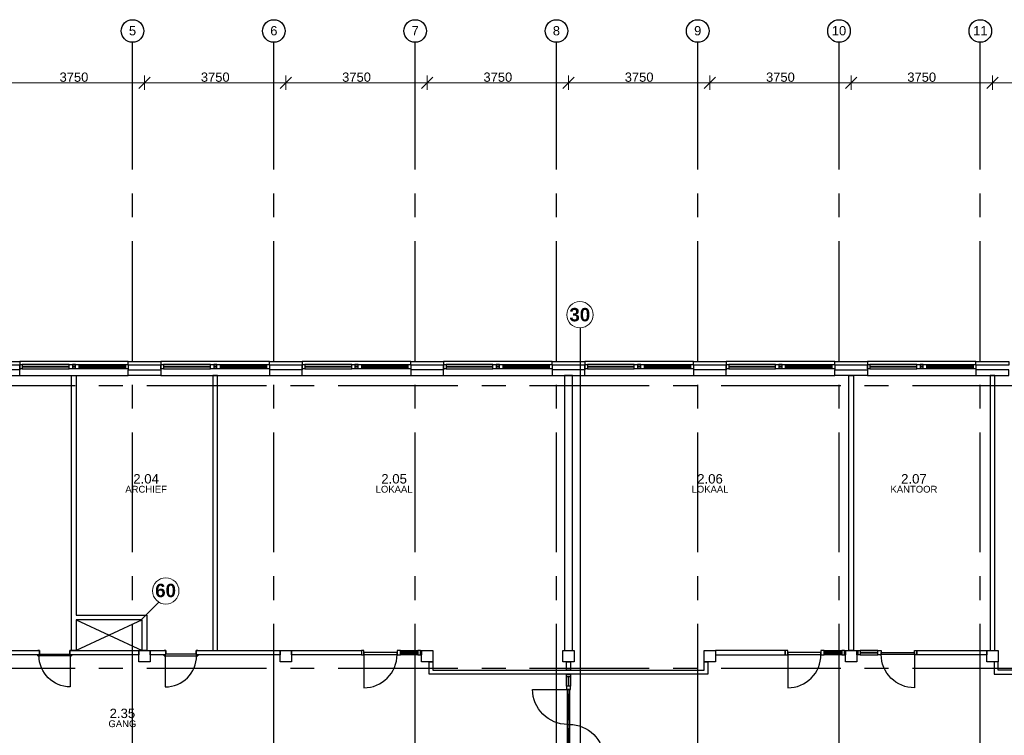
# Model space of a CAD drawing. Header units: millimetres. Extents: x -5940 to 121280, y -35718 to 26615.
# Tile 4 of 23: x 12005 to 38137, y 7618 to 26615. Entities that reach past the tile are written whole.
import ezdxf

# ---------------------------------------------------------------- set-up
doc = ezdxf.new("R2010")
doc.units = ezdxf.units.MM
doc.header["$LTSCALE"] = 100
doc.linetypes.add('CENTER', pattern=[50.8, 31.75, -6.35, 6.35, -6.35])
for name, color, linetype in [('AL------_MAATVOERING', 2, 'Continuous'), ('AL21----_BUITENWAND', 3, 'Continuous'), ('AL22----_BINNENWAND', 2, 'Continuous'), ('AL22----_BRANDSCHEIDING', 1, 'Continuous'), ('AL28----_CONSTRUCTIES', 4, 'Continuous'), ('AL31----_BUITENKOZIJN', 1, 'Continuous'), ('AL32----_BINNENKOZIJN', 1, 'Continuous'), ('AL33----_VLOEROPENINGEN', 2, 'Continuous'), ('BL$7----_STRAMIEN', 8, 'Continuous'), ('BL$8----_RUIMTEBENAMING', 2, 'Continuous'), ('BL$8----_RUIMTENUMMER', 2, 'Continuous')]:
    doc.layers.add(name, color=color, linetype=linetype)
doc.styles.add('Arial_1', font='arial.ttf', dxfattribs={"height": 245.883234})
doc.styles.add('Arial_B', font='arialbd.ttf', dxfattribs={"height": 355.164671})
doc.styles.get("Standard").update_dxf_attribs({"font": 'arial.ttf'})
doc.dimstyles.new('2_5mm_stramien', dxfattribs={"dimscale": 304.8, "dimtxt": 250, "dimasz": 0.984252, "dimexe": 0.656168, "dimexo": 0.0625, "dimgap": 0.082021, "dimtad": 1, "dimdec": 0, "dimzin": 0, "dimdsep": 46, "dimtxsty": 'Arial_1', "dimblk1": 'OBLIQUE', "dimblk2": 'OBLIQUE', "dimsah": 1, "dimcen": 0.09, "dimdle": 0.82021, "dimazin": 0, "dimtfac": 1, "dimtdec": 4, "dimtix": 1, "dimtmove": 0, "dimatfit": 3, "dimfxl": 0.656168, "dimfxlon": 1, "dimtvp": 1, "dimtolj": 1, "dimtzin": 0, "dimlwd": 13, "dimlwe": 13, "dimarcsym": 2})

# ---------------------------------------------------------------- blocks, each defined once
blk = doc.blocks.new('Grid - r_3_0mm-7309776-_--_102 2e verdieping')
at = {"color": 0, "linetype": 'ByBlock', "lineweight": -2}
blk.add_circle((0, 0), 3, dxfattribs=at)
blk = doc.blocks.new('_Oblique')
at = {"color": 0, "linetype": 'ByBlock', "lineweight": -2}
blk.add_line((-0.5, -0.5), (0.5, 0.5), dxfattribs=at)
blk = doc.blocks.new('*D110')
at = {"layer": 'AL------_MAATVOERING', "color": 0, "lineweight": 13, "transparency": 16777216}
for p, q in [((11570, 24756), (11570, 25137)), ((15320, 24756), (15320, 25137)), ((11320, 24937), (15570, 24937))]:
    blk.add_line(p, q, dxfattribs=at)
at = {"layer": 'Defpoints', "color": 0, "transparency": 16777216}
for p in [(15320, 24937), (11570, 24737), (15320, 24737)]:
    blk.add_point(p, dxfattribs=at)
at = {"layer": 'AL------_MAATVOERING', "color": 0, "lineweight": 13, "transparency": 16777216, "xscale": 300, "yscale": 300, "zscale": 300, "rotation": 180}
blk.add_blockref('_Oblique', (11570, 24937), dxfattribs=at)
at = {"layer": 'AL------_MAATVOERING', "color": 0, "lineweight": 13, "transparency": 16777216, "xscale": 300, "yscale": 300, "zscale": 300}
blk.add_blockref('_Oblique', (15320, 24937), dxfattribs=at)
at = {"layer": 'AL------_MAATVOERING', "color": 0, "transparency": 16777216, "insert": (13445, 25088), "char_height": 245.9, "width": 904.62, "attachment_point": 5, "style": 'Arial_1'}
blk.add_mtext('\\A1;3750', dxfattribs=at)
blk = doc.blocks.new('*D111')
at = {"layer": 'AL------_MAATVOERING', "color": 0, "lineweight": 13, "transparency": 16777216}
for p, q in [((15320, 24756), (15320, 25137)), ((19070, 24756), (19070, 25137)), ((15070, 24937), (19320, 24937))]:
    blk.add_line(p, q, dxfattribs=at)
at = {"layer": 'Defpoints', "color": 0, "transparency": 16777216}
for p in [(19070, 24937), (15320, 24737), (19070, 24737)]:
    blk.add_point(p, dxfattribs=at)
at = {"layer": 'AL------_MAATVOERING', "color": 0, "lineweight": 13, "transparency": 16777216, "xscale": 300, "yscale": 300, "zscale": 300, "rotation": 180}
blk.add_blockref('_Oblique', (15320, 24937), dxfattribs=at)
at = {"layer": 'AL------_MAATVOERING', "color": 0, "lineweight": 13, "transparency": 16777216, "xscale": 300, "yscale": 300, "zscale": 300}
blk.add_blockref('_Oblique', (19070, 24937), dxfattribs=at)
at = {"layer": 'AL------_MAATVOERING', "color": 0, "transparency": 16777216, "insert": (17195, 25088), "char_height": 245.9, "width": 904.62, "attachment_point": 5, "style": 'Arial_1'}
blk.add_mtext('\\A1;3750', dxfattribs=at)
blk = doc.blocks.new('*D112')
at = {"layer": 'AL------_MAATVOERING', "color": 0, "lineweight": 13, "transparency": 16777216}
for p, q in [((19070, 24756), (19070, 25137)), ((22820, 24756), (22820, 25137)), ((18820, 24937), (23070, 24937))]:
    blk.add_line(p, q, dxfattribs=at)
at = {"layer": 'Defpoints', "color": 0, "transparency": 16777216}
for p in [(22820, 24937), (19070, 24737), (22820, 24737)]:
    blk.add_point(p, dxfattribs=at)
at = {"layer": 'AL------_MAATVOERING', "color": 0, "lineweight": 13, "transparency": 16777216, "xscale": 300, "yscale": 300, "zscale": 300, "rotation": 180}
blk.add_blockref('_Oblique', (19070, 24937), dxfattribs=at)
at = {"layer": 'AL------_MAATVOERING', "color": 0, "lineweight": 13, "transparency": 16777216, "xscale": 300, "yscale": 300, "zscale": 300}
blk.add_blockref('_Oblique', (22820, 24937), dxfattribs=at)
at = {"layer": 'AL------_MAATVOERING', "color": 0, "transparency": 16777216, "insert": (20945, 25088), "char_height": 245.9, "width": 904.62, "attachment_point": 5, "style": 'Arial_1'}
blk.add_mtext('\\A1;3750', dxfattribs=at)
blk = doc.blocks.new('*D113')
at = {"layer": 'AL------_MAATVOERING', "color": 0, "lineweight": 13, "transparency": 16777216}
for p, q in [((22820, 24756), (22820, 25137)), ((26570, 24756), (26570, 25137)), ((22570, 24937), (26820, 24937))]:
    blk.add_line(p, q, dxfattribs=at)
at = {"layer": 'Defpoints', "color": 0, "transparency": 16777216}
for p in [(26570, 24937), (22820, 24737), (26570, 24737)]:
    blk.add_point(p, dxfattribs=at)
at = {"layer": 'AL------_MAATVOERING', "color": 0, "lineweight": 13, "transparency": 16777216, "xscale": 300, "yscale": 300, "zscale": 300, "rotation": 180}
blk.add_blockref('_Oblique', (22820, 24937), dxfattribs=at)
at = {"layer": 'AL------_MAATVOERING', "color": 0, "lineweight": 13, "transparency": 16777216, "xscale": 300, "yscale": 300, "zscale": 300}
blk.add_blockref('_Oblique', (26570, 24937), dxfattribs=at)
at = {"layer": 'AL------_MAATVOERING', "color": 0, "transparency": 16777216, "insert": (24695, 25088), "char_height": 245.9, "width": 904.62, "attachment_point": 5, "style": 'Arial_1'}
blk.add_mtext('\\A1;3750', dxfattribs=at)
blk = doc.blocks.new('*D114')
at = {"layer": 'AL------_MAATVOERING', "color": 0, "lineweight": 13, "transparency": 16777216}
for p, q in [((26570, 24756), (26570, 25137)), ((30320, 24756), (30320, 25137)), ((26320, 24937), (30570, 24937))]:
    blk.add_line(p, q, dxfattribs=at)
at = {"layer": 'Defpoints', "color": 0, "transparency": 16777216}
for p in [(30320, 24937), (26570, 24737), (30320, 24737)]:
    blk.add_point(p, dxfattribs=at)
at = {"layer": 'AL------_MAATVOERING', "color": 0, "lineweight": 13, "transparency": 16777216, "xscale": 300, "yscale": 300, "zscale": 300, "rotation": 180}
blk.add_blockref('_Oblique', (26570, 24937), dxfattribs=at)
at = {"layer": 'AL------_MAATVOERING', "color": 0, "lineweight": 13, "transparency": 16777216, "xscale": 300, "yscale": 300, "zscale": 300}
blk.add_blockref('_Oblique', (30320, 24937), dxfattribs=at)
at = {"layer": 'AL------_MAATVOERING', "color": 0, "transparency": 16777216, "insert": (28445, 25088), "char_height": 245.9, "width": 904.62, "attachment_point": 5, "style": 'Arial_1'}
blk.add_mtext('\\A1;3750', dxfattribs=at)
blk = doc.blocks.new('*D115')
at = {"layer": 'AL------_MAATVOERING', "color": 0, "lineweight": 13, "transparency": 16777216}
for p, q in [((30320, 24756), (30320, 25137)), ((34070, 24756), (34070, 25137)), ((30070, 24937), (34320, 24937))]:
    blk.add_line(p, q, dxfattribs=at)
at = {"layer": 'Defpoints', "color": 0, "transparency": 16777216}
for p in [(34070, 24937), (30320, 24737), (34070, 24737)]:
    blk.add_point(p, dxfattribs=at)
at = {"layer": 'AL------_MAATVOERING', "color": 0, "lineweight": 13, "transparency": 16777216, "xscale": 300, "yscale": 300, "zscale": 300, "rotation": 180}
blk.add_blockref('_Oblique', (30320, 24937), dxfattribs=at)
at = {"layer": 'AL------_MAATVOERING', "color": 0, "lineweight": 13, "transparency": 16777216, "xscale": 300, "yscale": 300, "zscale": 300}
blk.add_blockref('_Oblique', (34070, 24937), dxfattribs=at)
at = {"layer": 'AL------_MAATVOERING', "color": 0, "transparency": 16777216, "insert": (32195, 25088), "char_height": 245.9, "width": 904.62, "attachment_point": 5, "style": 'Arial_1'}
blk.add_mtext('\\A1;3750', dxfattribs=at)
blk = doc.blocks.new('*D116')
at = {"layer": 'AL------_MAATVOERING', "color": 0, "lineweight": 13, "transparency": 16777216}
for p, q in [((34070, 24756), (34070, 25137)), ((37820, 24756), (37820, 25137)), ((33820, 24937), (38070, 24937))]:
    blk.add_line(p, q, dxfattribs=at)
at = {"layer": 'Defpoints', "color": 0, "transparency": 16777216}
for p in [(37820, 24937), (34070, 24737), (37820, 24737)]:
    blk.add_point(p, dxfattribs=at)
at = {"layer": 'AL------_MAATVOERING', "color": 0, "lineweight": 13, "transparency": 16777216, "xscale": 300, "yscale": 300, "zscale": 300, "rotation": 180}
blk.add_blockref('_Oblique', (34070, 24937), dxfattribs=at)
at = {"layer": 'AL------_MAATVOERING', "color": 0, "lineweight": 13, "transparency": 16777216, "xscale": 300, "yscale": 300, "zscale": 300}
blk.add_blockref('_Oblique', (37820, 24937), dxfattribs=at)
at = {"layer": 'AL------_MAATVOERING', "color": 0, "transparency": 16777216, "insert": (35945, 25088), "char_height": 245.9, "width": 904.62, "attachment_point": 5, "style": 'Arial_1'}
blk.add_mtext('\\A1;3750', dxfattribs=at)
blk = doc.blocks.new('*D117')
at = {"layer": 'AL------_MAATVOERING', "color": 0, "lineweight": 13, "transparency": 16777216}
for p, q in [((37820, 24756), (37820, 25137)), ((41570, 24756), (41570, 25137)), ((37570, 24937), (41820, 24937))]:
    blk.add_line(p, q, dxfattribs=at)
at = {"layer": 'Defpoints', "color": 0, "transparency": 16777216}
for p in [(41570, 24937), (37820, 24737), (41570, 24737)]:
    blk.add_point(p, dxfattribs=at)
at = {"layer": 'AL------_MAATVOERING', "color": 0, "lineweight": 13, "transparency": 16777216, "xscale": 300, "yscale": 300, "zscale": 300, "rotation": 180}
blk.add_blockref('_Oblique', (37820, 24937), dxfattribs=at)
at = {"layer": 'AL------_MAATVOERING', "color": 0, "lineweight": 13, "transparency": 16777216, "xscale": 300, "yscale": 300, "zscale": 300}
blk.add_blockref('_Oblique', (41570, 24937), dxfattribs=at)
at = {"layer": 'AL------_MAATVOERING', "color": 0, "transparency": 16777216, "insert": (39695, 25088), "char_height": 245.9, "width": 904.62, "attachment_point": 5, "style": 'Arial_1'}
blk.add_mtext('\\A1;3750', dxfattribs=at)
blk = doc.blocks.new('Kozijn 1')
at = {"layer": 'AL31----_BUITENKOZIJN'}
for points in [[(0, 2880), (114, 2880), (114, 2813), (0, 2813)], [(0, 1570), (114, 1570), (114, 1482), (0, 1482)], [(0, 1399), (114, 1399), (114, 1311), (0, 1311)], [(0, 67), (114, 67), (114, 0), (0, 0)]]:
    blk.add_lwpolyline(points, close=True, dxfattribs=at)
for points in [[(0, 1570), (0, 2813)], [(45, 2813), (45, 1570)], [(69, 1570), (69, 2813)], [(114, 2813), (114, 1570)], [(0, 1482), (0, 1399)], [(0, 1311), (0, 67)], [(45, 1482), (45, 1399)], [(45, 67), (45, 1311)], [(69, 1482), (69, 1399)], [(69, 1311), (69, 67)], [(114, 1482), (114, 1399)], [(114, 67), (114, 1311)]]:
    blk.add_lwpolyline(points, dxfattribs=at)
blk = doc.blocks.new('Binnenkozijn 2')
at = {"layer": 'AL32----_BINNENKOZIJN'}
for points in [[(67, 114), (67, 991)], [(1502, 114), (1035, 114)], [(1035, 69), (1502, 69)], [(1502, 45), (1035, 45)], [(1035, 0), (1502, 0)]]:
    blk.add_lwpolyline(points, dxfattribs=at)
blk.add_lwpolyline([(67, 991, -0.414214), (947, 111)], format="xyb", dxfattribs=at)
for points in [[(0, 114), (67, 114), (67, 0), (0, 0)], [(67, 111), (947, 111), (947, 57), (67, 57)], [(947, 114), (1035, 114), (1035, 0), (947, 0)], [(1502, 114), (1569, 114), (1569, 0), (1502, 0)]]:
    blk.add_lwpolyline(points, close=True, dxfattribs=at)
blk = doc.blocks.new('Binnenkozijn 5')
at = {"layer": 'AL32----_BINNENKOZIJN'}
for points in [[(-57, 2673), (57, 2673), (57, 2606), (-57, 2606)], [(-57, 2606), (-12, 2606), (-12, 2351), (-57, 2351)], [(12, 2606), (57, 2606), (57, 2351), (12, 2351)], [(57, 2351), (-57, 2351), (-57, 2263), (57, 2263)], [(-27, 2263), (27, 2263), (27, 429), (-27, 429)], [(-27, 2143), (27, 2143), (27, 2263), (-27, 2263)], [(12, 1457), (-12, 1457), (-12, 2143), (12, 2143)], [(-27, 1217), (27, 1217), (27, 1457), (-27, 1457)], [(-12, 549), (12, 549), (12, 1217), (-12, 1217)], [(-27, 549), (27, 549), (27, 429), (-27, 429)], [(-57, 429), (57, 429), (57, 341), (-57, 341)], [(-57, 67), (-12, 67), (-12, 341), (-57, 341)], [(12, 341), (57, 341), (57, 67), (12, 67)], [(57, 67), (-57, 67), (-57, 0), (57, 0)]]:
    blk.add_lwpolyline(points, close=True, dxfattribs=at)
for points in [[(-953, 2263), (-27, 2263)], [(-27, 1337), (27, 1336)], [(27, 429), (935, 429)]]:
    blk.add_lwpolyline(points, dxfattribs=at)
for points in [[(-27, 1337, -0.414214), (-953, 2263)], [(27, 1336, -0.4146), (935, 429)]]:
    blk.add_lwpolyline(points, format="xyb", dxfattribs=at)
blk = doc.blocks.new('Binnenkozijn 1')
at = {"color": 0, "linetype": 'ByBlock', "lineweight": -2}
for p, q in [((-41, 415), (-868, 415)), ((-43, 417), (-43, 448)), ((-41, 450), (-33, 450)), ((-41, 446), (-41, 419)), ((0, 415), (-41, 415)), ((-33, 448), (-39, 448)), ((-39, 417), (0, 417)), ((-38, 415), (-38, -415)), ((-33, 450), (-33, 448)), ((0, -415), (0, 415)), ((2, 402), (2, 413)), ((4, 413), (4, 404)), ((100, 400), (4, 400)), ((6, 402), (98, 402)), ((92, 448), (92, 450)), ((92, 450), (100, 450)), ((98, 448), (92, 448)), ((100, 404), (100, 446)), ((102, 448), (102, 402)), ((-43, -448), (-43, -417)), ((-41, -415), (0, -415)), ((-41, -419), (-41, -446)), ((-33, -450), (-41, -450)), ((0, -417), (-39, -417)), ((-39, -448), (-33, -448)), ((-33, -448), (-33, -450)), ((2, -413), (2, -402)), ((4, -400), (100, -400)), ((4, -404), (4, -413)), ((98, -402), (6, -402)), ((92, -448), (98, -448)), ((92, -450), (92, -448)), ((100, -450), (92, -450)), ((100, -446), (100, -404)), ((102, -402), (102, -448))]:
    blk.add_line(p, q, dxfattribs=at)
at = {"color": 0, "linetype": 'ByBlock', "lineweight": -2, "flags": 128}
for points in [[(-43, 448), (-43, 448), (-43, 449), (-43, 449), (-42, 450), (-42, 450), (-41, 450), (-41, 450)], [(-41, 415), (-41, 415), (-42, 415), (-42, 415), (-43, 416), (-43, 416), (-43, 417), (-43, 417)], [(-39, 448), (-39, 448), (-40, 448), (-40, 448), (-41, 447), (-41, 447), (-41, 446), (-41, 446)], [(-39, 417), (-39, 417), (-40, 417), (-40, 417), (-41, 418), (-41, 418), (-41, 419), (-41, 419)], [(0, 417), (1, 417), (2, 417), (2, 416), (3, 415), (4, 415), (4, 414), (4, 413)], [(2, 413), (2, 413), (2, 414), (2, 414), (1, 415), (1, 415), (0, 415), (0, 415)], [(4, 400), (4, 400), (3, 400), (3, 400), (2, 401), (2, 401), (2, 402), (2, 402)], [(4, 404), (4, 404), (4, 403), (4, 403), (5, 402), (5, 402), (6, 402), (6, 402)], [(100, 446), (100, 446), (100, 447), (100, 447), (99, 448), (99, 448), (98, 448), (98, 448)], [(98, 402), (98, 402), (99, 402), (99, 402), (100, 403), (100, 403), (100, 404), (100, 404)], [(100, 450), (100, 450), (101, 450), (101, 450), (102, 449), (102, 449), (102, 448), (102, 448)], [(102, 402), (102, 402), (102, 401), (102, 401), (101, 400), (101, 400), (100, 400), (100, 400)], [(-43, -417), (-43, -417), (-43, -416), (-43, -416), (-42, -415), (-42, -415), (-41, -415), (-41, -415)], [(-41, -450), (-41, -450), (-42, -450), (-42, -450), (-43, -449), (-43, -449), (-43, -448), (-43, -448)], [(-41, -419), (-41, -419), (-41, -418), (-41, -418), (-40, -417), (-40, -417), (-39, -417), (-39, -417)], [(-41, -446), (-41, -446), (-41, -447), (-41, -447), (-40, -448), (-40, -448), (-39, -448), (-39, -448)], [(0, -415), (0, -415), (1, -415), (1, -415), (2, -414), (2, -414), (2, -413), (2, -413)], [(4, -413), (4, -414), (4, -415), (3, -415), (2, -416), (2, -417), (1, -417), (0, -417)], [(2, -402), (2, -402), (2, -401), (2, -401), (3, -400), (3, -400), (4, -400), (4, -400)], [(6, -402), (6, -402), (5, -402), (5, -402), (4, -403), (4, -403), (4, -404), (4, -404)], [(100, -404), (100, -404), (100, -403), (100, -403), (99, -402), (99, -402), (98, -402), (98, -402)], [(98, -448), (98, -448), (99, -448), (99, -448), (100, -447), (100, -447), (100, -446), (100, -446)], [(100, -400), (100, -400), (101, -400), (101, -400), (102, -401), (102, -401), (102, -402), (102, -402)], [(102, -448), (102, -448), (102, -449), (102, -449), (101, -450), (101, -450), (100, -450), (100, -450)]]:
    blk.add_lwpolyline(points, dxfattribs=at)
at = {"color": 0, "linetype": 'ByBlock', "lineweight": -2}
blk.add_arc((-38, 415), 830, 180, 270, dxfattribs=at)

msp = doc.modelspace()

# ---------------------------------------------------------------- linework, layer by layer
at = {"layer": 'AL21----_BUITENWAND'}
for points in [[(11135, 17540), (12005, 17540), (12005, 17440), (11135, 17440)], [(14885, 17540), (15755, 17540), (15755, 17440), (14885, 17440)], [(18635, 17540), (19505, 17540), (19505, 17440), (18635, 17440)], [(22385, 17540), (23255, 17540), (23255, 17440), (22385, 17440)], [(26135, 17540), (27005, 17540), (27005, 17440), (26135, 17440)], [(29885, 17540), (30755, 17540), (30755, 17440), (29885, 17440)], [(33635, 17540), (34505, 17540), (34505, 17440), (33635, 17440)], [(37385, 17540), (38255, 17540), (38255, 17440), (37385, 17440)], [(12005, 17320), (11135, 17320), (11135, 17170), (12005, 17170)], [(15755, 17170), (14885, 17170), (14885, 17320), (15755, 17320)], [(19505, 17320), (18635, 17320), (18635, 17170), (19505, 17170)], [(23255, 17320), (22385, 17320), (22385, 17170), (23255, 17170)], [(27005, 17320), (26135, 17320), (26135, 17170), (27005, 17170)], [(30755, 17320), (29885, 17320), (29885, 17170), (30755, 17170)], [(33635, 17320), (34505, 17320), (34505, 17170), (33635, 17170)], [(38255, 17320), (37385, 17320), (37385, 17170), (38255, 17170)]]:
    msp.add_lwpolyline(points, close=True, dxfattribs=at)
for points in [[(14885, 17540), (12005, 17540)], [(18635, 17540), (15755, 17540)], [(22385, 17540), (19505, 17540)], [(26135, 17540), (23255, 17540)], [(29885, 17540), (27005, 17540)], [(33635, 17540), (30755, 17540)], [(37385, 17540), (34505, 17540)], [(12005, 17440), (12005, 17320)], [(14885, 17440), (14885, 17320)], [(15755, 17440), (15755, 17320)], [(18635, 17440), (18635, 17320)], [(19505, 17440), (19505, 17320)], [(22385, 17440), (22385, 17320)], [(23255, 17440), (23255, 17320)], [(26135, 17440), (26135, 17320)], [(27005, 17440), (27005, 17320)], [(29885, 17440), (29885, 17320)], [(30755, 17440), (30755, 17320)], [(33635, 17440), (33635, 17320)], [(34505, 17440), (34505, 17320)], [(37385, 17440), (37385, 17320)], [(12005, 17170), (14885, 17170)], [(15755, 17170), (18635, 17170)], [(19505, 17170), (22385, 17170)], [(23255, 17170), (26135, 17170)], [(27005, 17170), (29885, 17170)], [(30755, 17170), (33635, 17170)], [(34505, 17170), (37385, 17170)]]:
    msp.add_lwpolyline(points, dxfattribs=at)
at = {"layer": 'AL22----_BINNENWAND'}
for points in [[(13382.5, 9870), (13382.5, 17170), (13507.5, 17170), (13507.5, 10804.9805), (15382.5, 10804.9805), (15382.5, 9870), (15257.5, 9870), (15257.5, 10679.9805), (13507.5, 10679.9805), (13507.5, 9870)], [(17132.5, 17170), (17132.5, 9870), (17132.5, 9870), (17257.5, 9870), (17257.5, 17170)], [(26463, 17170), (26463, 9871.51495), (26677, 9871.51495), (26677, 17170)], [(34007.5, 17170), (34132.5, 17170), (34132.5, 9870), (34007.5, 9870)], [(37757.5, 9870), (37882.5, 9870), (37882.5, 17170), (37757.5, 17170)], [(19220, 9870.09969), (21073, 9870.09969), (21073, 9756.09969), (19220, 9756.09969)], [(22642, 9870.09969), (22670, 9870.09969), (22670, 9756.09969), (22642, 9756.09969)], [(32323, 9870.09969), (30470, 9870.09969), (30470, 9756), (32323, 9756)], [(33892, 9870), (33920, 9870), (33920, 9756), (33892, 9756)], [(34220, 9870.09969), (34248, 9870.09969), (34248, 9756.09969), (34220, 9756.09969)], [(35817, 9870.09969), (37670, 9870.09969), (37670, 9756.09969), (35817, 9756.09969)], [(22970, 9570), (22970, 9343), (30170, 9343), (30170, 9570), (30270, 9570), (30270, 9243), (22870, 9243), (22870, 9570)], [(26520, 9570), (26620, 9570), (26620, 9343), (26520, 9343)], [(39659.24179, 9343), (37970, 9343), (37970, 9570), (37870, 9570), (37870, 9243), (39659.24179, 9243)]]:
    msp.add_lwpolyline(points, close=True, dxfattribs=at)
for points in [[(12517.55014, 9756), (11720, 9756), (11720, 9870), (12482.60029, 9870)], [(13332.60029, 9870), (15170, 9870), (15170, 9756)], [(15170, 9756), (13347.55014, 9756)], [(15870.10642, 9756), (15470, 9756), (15470, 9870), (15885.05627, 9870)], [(16685.15656, 9870), (18920, 9870), (18920, 9756), (16700.10642, 9756)]]:
    msp.add_lwpolyline(points, dxfattribs=at)
at = {"layer": 'AL22----_BRANDSCHEIDING', "lineweight": 25}
for p, q in [((26876.18213, 18443.1305), (26876.18213, 6674.7655)), ((15192.3189, 10651.674), (15695.09619, 11154.4513))]:
    msp.add_line(p, q, dxfattribs=at)
at = {"layer": 'AL22----_BRANDSCHEIDING', "lineweight": 9}
for centre in [(26874.55041, 18783.57914), (15882.5821, 11450)]:
    msp.add_circle(centre, 350, dxfattribs=at)
at = {"layer": 'AL28----_CONSTRUCTIES'}
for points in [[(15170, 9870), (15470, 9870), (15470, 9570), (15170, 9570)], [(18920, 9870), (19220, 9870), (19220, 9570), (18920, 9570)], [(22670, 9870), (22970, 9870), (22970, 9570), (22670, 9570)], [(26420, 9870), (26720, 9870), (26720, 9570), (26420, 9570)], [(30170, 9870), (30470, 9870), (30470, 9570), (30170, 9570)], [(33920, 9870), (34220, 9870), (34220, 9570), (33920, 9570)], [(37670, 9870), (37970, 9870), (37970, 9570), (37670, 9570)]]:
    msp.add_lwpolyline(points, close=True, dxfattribs=at)
at = {"layer": 'AL33----_VLOEROPENINGEN'}
for points in [[(13507.5, 10679.9805), (15257.5, 9870)], [(15257.5, 10679.9805), (13507.5, 9870)]]:
    msp.add_lwpolyline(points, dxfattribs=at)
at = {"layer": 'BL$7----_STRAMIEN', "linetype": 'CENTER'}
for p, q in [((15000, 25615.16457), (15000, 26015.16457)), ((18750, 25615.16457), (18750, 26015.16457)), ((22500, 25615.16457), (22500, 26015.16457)), ((26250, 25615.16457), (26250, 26015.16457)), ((30000, 25615.16457), (30000, 26015.16457)), ((33750, 25615.16457), (33750, 26015.16457)), ((37500, 25615.16457), (37500, 26015.16457)), ((15000, -7840.1492), (15000, 25615.16457)), ((18750, -7840.1492), (18750, 25615.16457)), ((22500, -7840.1492), (22500, 25615.16457)), ((26250, -7840.1492), (26250, 25615.16457)), ((30000, -7840.1492), (30000, 25615.16457)), ((33750, -7840.1492), (33750, 25615.16457)), ((37500, -7840.1492), (37500, 25615.16457)), ((-4940.29523, 16900), (120279.62784, 16900)), ((-4940.29523, 9400), (120279.62784, 9400))]:
    msp.add_line(p, q, dxfattribs=at)

# ---------------------------------------------------------------- block references
at = {"layer": 'AL31----_BUITENKOZIJN', "rotation": 270}
for p in [(12005, 17460), (15755, 17460), (19505, 17460), (23255, 17460), (27005, 17460), (30755, 17460), (34505, 17460)]:
    msp.add_blockref('Kozijn 1', p, dxfattribs=at)
at = {"layer": 'AL32----_BINNENKOZIJN', "xscale": -1}
for name, p, rotation in [('Binnenkozijn 1', (12932.55014, 9769.55496), 270), ('Binnenkozijn 2', (21073, 9870.09969), 180), ('Binnenkozijn 2', (32323, 9870.09969), 180)]:
    msp.add_blockref(name, p, dxfattribs=dict(at, rotation=rotation))
at = {"layer": 'AL32----_BINNENKOZIJN'}
for name, p, rotation in [('Binnenkozijn 1', (16285.10642, 9769.55496), 90.00000000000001), ('Binnenkozijn 2', (35817, 9870.09969), 180)]:
    msp.add_blockref(name, p, dxfattribs=dict(at, rotation=rotation))
msp.add_blockref('Binnenkozijn 5', (26570, 6570), dxfattribs=at)
at = {"layer": 'BL$7----_STRAMIEN', "xscale": 99.99999999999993, "yscale": 99.99999999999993, "zscale": 99.99999999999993}
for p in [(15000, 26315.16457), (18750, 26315.16457), (22500, 26315.16457), (26250, 26315.16457), (30000, 26315.16457), (33750, 26315.16457), (37500, 26315.16457)]:
    msp.add_blockref('Grid - r_3_0mm-7309776-_--_102 2e verdieping', p, dxfattribs=at)

# ---------------------------------------------------------------- texts
at = {"layer": 'AL22----_BRANDSCHEIDING', "char_height": 355.164671, "width": 638.3685842, "attachment_point": 3, "line_spacing_factor": 0.938532, "style": 'Arial_B'}
for s, insert in [('30', (27146.12238, 18962.50352)), ('60', (16152.52235, 11639.86304))]:
    msp.add_mtext(s, dxfattribs=dict(at, insert=insert))
at = {"layer": 'BL$7----_STRAMIEN', "lineweight": 9, "attachment_point": 2, "line_spacing_factor": 0.938532, "style": 'Arial_1'}
for s, insert, char_height, width in [('5', (14999.87793, 26445.00675), 245.88323, 228), ('6', (18749.87793, 26445.00675), 245.88323, 228), ('7', (22499.87793, 26445.00675), 245.88323, 228), ('8', (26249.87793, 26445.00675), 245.88323, 228), ('9', (29999.87793, 26445.00675), 245.88323, 228), ('10', (33749.87793, 26445.00675), 245.883234, 456), ('11', (37499.87793, 26445.00675), 245.883234, 456)]:
    msp.add_mtext(s, dxfattribs=dict(at, insert=insert, char_height=char_height, width=width))
at = {"layer": 'BL$8----_RUIMTEBENAMING', "color": 1, "char_height": 180, "attachment_point": 5}
for s, insert in [('ARCHIEF', (15360.05508, 14149.96536)), ('LOKAAL', (21942.21395, 14149.96536)), ('LOKAAL', (30326.48419, 14149.96536)), ('KANTOOR', (35738.02366, 14149.96536)), ('GANG', (14730.93137, 7923.81465))]:
    msp.add_mtext_dynamic_manual_height_columns(s, width=0.6141492, gutter_width=1, heights=[0.0399], dxfattribs=dict(at, insert=insert))
at = {"layer": 'BL$8----_RUIMTENUMMER', "color": 2, "char_height": 250, "attachment_point": 5}
for s, insert in [('2.04', (15360.05508, 14424.96536)), ('2.05', (21942.21395, 14424.96536)), ('2.06', (30326.48419, 14424.96536)), ('2.07', (35738.02366, 14424.96536)), ('2.35', (14730.93137, 8198.81465))]:
    msp.add_mtext_dynamic_manual_height_columns(s, width=0.6141492, gutter_width=1, heights=[0.0399], dxfattribs=dict(at, insert=insert))

# ---------------------------------------------------------------- dimensions: what is measured, and where the dimension line sits
at = {"layer": 'AL------_MAATVOERING'}
for base, p1, p2, picture, middle in [((15320, 24937.41077), (11570, 24737.41077), (15320, 24737.41077), '*D110', (13445, 25088.03597)), ((19070, 24937.41077), (15320, 24737.41077), (19070, 24737.41077), '*D111', (17195, 25088.03597)), ((22820, 24937.41077), (19070, 24737.41077), (22820, 24737.41077), '*D112', (20945, 25088.03597)), ((26570, 24937.41077), (22820, 24737.41077), (26570, 24737.41077), '*D113', (24695, 25088.03597)), ((30320, 24937.41077), (26570, 24737.41077), (30320, 24737.41077), '*D114', (28445, 25088.03597)), ((34070, 24937.41077), (30320, 24737.41077), (34070, 24737.41077), '*D115', (32195, 25088.03597)), ((37820, 24937.41077), (34070, 24737.41077), (37820, 24737.41077), '*D116', (35945, 25088.03597)), ((41570, 24937.41077), (37820, 24737.41077), (41570, 24737.41077), '*D117', (39695, 25088.03597))]:
    dim = msp.add_linear_dim(base=base, p1=p1, p2=p2, dimstyle='2_5mm_stramien', override={"dimpost": '<>', "dimfxl": 3750}, dxfattribs=at)
    dim.commit()
    dim.dimension.update_dxf_attribs({"geometry": picture, "text_midpoint": middle})

doc.saveas('drawing.dxf')
